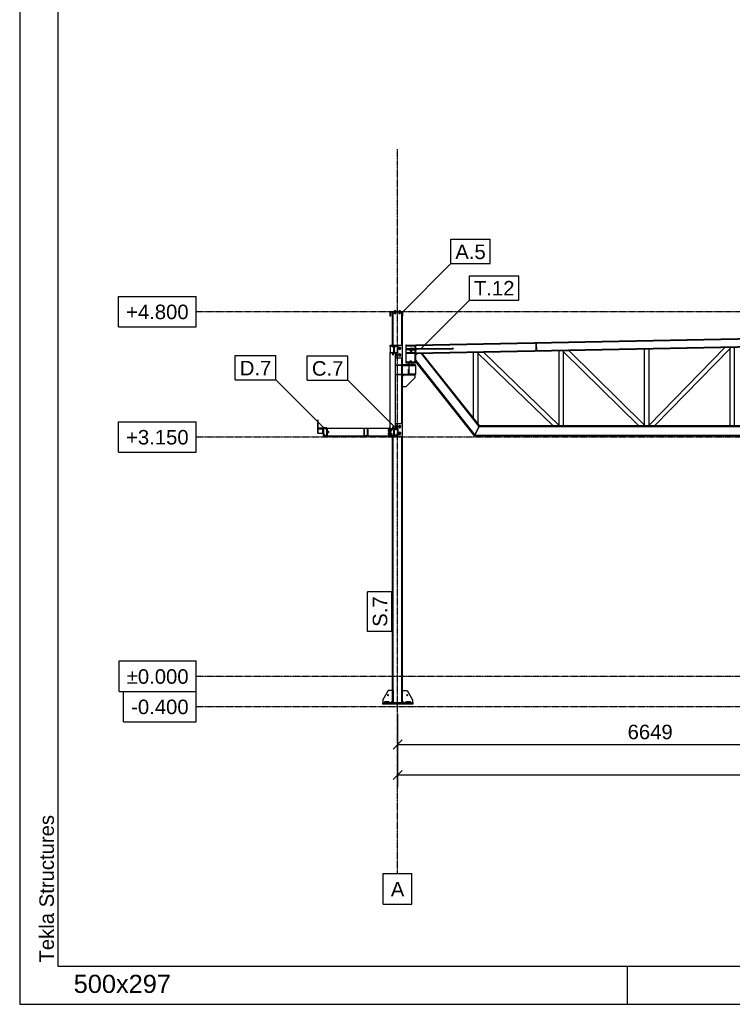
# Model space of a CAD drawing. Header units: millimetres. Extents: x 0 to 50000, y 0 to 29700.
# Tile 1 of 27: x 0 to 9380, y 0 to 12963. Entities that reach past the tile are written whole.
import ezdxf

# ---------------------------------------------------------------- set-up
doc = ezdxf.new("R2010")
doc.units = ezdxf.units.MM
doc.linetypes.add('DXK_LINE_DOT3', pattern=[5.9187, 2.979, -0.9799, 0.9799, -0.9799])
for name, color, linetype in [('TS_FORMATKA', 7, 'Continuous'), ('TS_INNE_OBIEKTY', 7, 'Continuous'), ('TS_LINIE_WIDOCZNE', 7, 'Continuous'), ('TS_OPISY', 7, 'Continuous'), ('TS_OPISY_LINIE', 7, 'Continuous'), ('TS_OPISY_RAMKA', 7, 'Continuous'), ('TS_WYMIARY', 7, 'Continuous'), ('TS_WYMIARY_TEKST', 7, 'Continuous'), ('TS_WYPELNIENIE', 7, 'Continuous')]:
    doc.layers.add(name, color=color, linetype=linetype)
doc.styles.add('Arial', font='ARIAL.TTF', dxfattribs={"height": 0.2})

# ---------------------------------------------------------------- blocks, each defined once
blk = doc.blocks.new('Unknown-305655447-1289')
at = {"layer": 'TS_FORMATKA', "color": 7, "linetype": 'Continuous'}
for p, q in [((0, 29700), (0, 0)), ((500, 29200), (500, 500)), ((500, 500), (49500, 500)), ((8000, 0), (8000, 500)), ((0, 0), (50000, 0))]:
    blk.add_line(p, q, dxfattribs=at)
at = {"layer": 'TS_FORMATKA', "color": 174, "linetype": 'Continuous', "style": 'Arial'}
blk.add_text('Tekla Structures', height=191.02, rotation=90, dxfattribs=at).set_placement((450, 550))
blk = doc.blocks.new('Unknown-305655447-7120')
at = {"layer": 'TS_FORMATKA', "color": 1, "style": 'Arial'}
blk.add_text('500x297', height=238.8, dxfattribs=at).set_placement((711, 150))
blk = doc.blocks.new('Bolt-305655447-6179 - 1303')
at = {"layer": 'TS_INNE_OBIEKTY', "color": 1, "linetype": 'Continuous'}
for centre, start, end in [((4916, 7503), 254.8873, 15.1127), ((4916, 7503), 254.8873, 15.1127), ((4940, 7503), 164.8873, 285.1127), ((4940, 7503), 164.8873, 285.1127)]:
    blk.add_arc(centre, 5, start, end, dxfattribs=at)
blk = doc.blocks.new('Bolt-305655447-6122 - 1303')
at = {"layer": 'TS_INNE_OBIEKTY', "color": 1, "linetype": 'Continuous'}
for start, end in [(18, 198), (198, 18)]:
    blk.add_arc((4063, 7535), 7, start, end, dxfattribs=at)
blk = doc.blocks.new('Part-305655447-1628 - 1303')
at = {"layer": 'TS_LINIE_WIDOCZNE', "color": 1, "linetype": 'Continuous'}
for p, q in [((4948, 8420), (5031, 8420)), ((5031, 8410), (4948, 8410)), ((5031, 8420), (5031, 8410))]:
    blk.add_line(p, q, dxfattribs=at)
blk = doc.blocks.new('Bolt-305655447-6206 - 1303')
at = {"layer": 'TS_INNE_OBIEKTY', "color": 1, "linetype": 'Continuous'}
for p, q in [((5142, 8614), (5142, 8616)), ((5143, 8614), (5147, 8614)), ((5144, 8604), (5143, 8614)), ((5144, 8628), (5144, 8632)), ((5147, 8632), (5144, 8632)), ((5144, 8632), (5150, 8632)), ((5147, 8604), (5144, 8604)), ((5147, 8628), (5147, 8632)), ((5158, 8632), (5147, 8632)), ((5147, 8614), (5152, 8614)), ((5147, 8604), (5147, 8614)), ((5147, 8604), (5158, 8604)), ((5149, 8590), (5148, 8604)), ((5149, 8590), (5151, 8590)), ((5150, 8632), (5161, 8632)), ((5151, 8590), (5154, 8590)), ((5152, 8614), (5158, 8614)), ((5154, 8590), (5157, 8590)), ((5157, 8590), (5159, 8590)), ((5158, 8628), (5158, 8632)), ((5164, 8632), (5158, 8632)), ((5158, 8614), (5164, 8614)), ((5158, 8604), (5158, 8614)), ((5158, 8604), (5165, 8604)), ((5159, 8590), (5160, 8590)), ((5160, 8590), (5160, 8604)), ((5161, 8632), (5164, 8632)), ((5164, 8628), (5164, 8632)), ((5164, 8614), (5166, 8614)), ((5165, 8604), (5165, 8614)), ((5166, 8614), (5166, 8616))]:
    blk.add_line(p, q, dxfattribs=at)
blk = doc.blocks.new('Bolt-305655447-6126 - 1303')
at = {"layer": 'TS_INNE_OBIEKTY', "color": 1, "linetype": 'Continuous'}
for start, end in [(108, 288), (288, 108)]:
    blk.add_arc((4913, 8556), 7, start, end, dxfattribs=at)
blk = doc.blocks.new('Part-305655447-6171 - 1303')
at = {"layer": 'TS_LINIE_WIDOCZNE', "color": 1, "linetype": 'Continuous'}
for p, q in [((4878, 8677), (5033, 8677)), ((4878, 8667), (4878, 8677)), ((4878, 8658), (4878, 8659)), ((4878, 8579), (4878, 8580)), ((5033, 8677), (5033, 8505)), ((5033, 8505), (4948, 8505))]:
    blk.add_line(p, q, dxfattribs=at)
blk = doc.blocks.new('Part-305655447-1343 - 1303')
at = {"layer": 'TS_LINIE_WIDOCZNE', "color": 1, "linetype": 'Continuous'}
for p, q in [((4908, 9110), (4916, 9110)), ((4908, 8677), (4908, 9110)), ((4916, 8677), (4916, 9110)), ((5032, 9110), (5034, 9110)), ((5032, 8677), (5032, 9110)), ((5038, 9110), (5041, 9110)), ((5041, 8677), (5041, 9110)), ((5032, 7647), (5032, 8505)), ((5041, 7647), (5041, 8505)), ((4908, 4130), (4908, 7475)), ((4916, 4130), (4916, 7475)), ((5032, 4130), (5032, 7475)), ((5041, 4130), (5041, 7475))]:
    blk.add_line(p, q, dxfattribs=at)
blk = doc.blocks.new('Part-305655447-1345 - 1303')
at = {"layer": 'TS_LINIE_WIDOCZNE', "color": 1, "linetype": 'Continuous'}
for p, q in [((5174, 3970), (4774, 3970)), ((4774, 3970), (4774, 3950)), ((5174, 3950), (4774, 3950)), ((5174, 3970), (5174, 3950))]:
    blk.add_line(p, q, dxfattribs=at)
blk = doc.blocks.new('Part-305655447-1346 - 1303')
at = {"layer": 'TS_LINIE_WIDOCZNE', "color": 1, "linetype": 'Continuous'}
for p, q in [((4848, 4130), (4778, 4010)), ((4908, 4130), (4848, 4130)), ((4778, 4010), (4778, 3970)), ((4888, 3970), (4908, 3990))]:
    blk.add_line(p, q, dxfattribs=at)
blk = doc.blocks.new('Part-305655447-1348 - 1303')
at = {"layer": 'TS_LINIE_WIDOCZNE', "color": 1, "linetype": 'Continuous'}
for p, q in [((5041, 4130), (5101, 4130)), ((5101, 4130), (5171, 4010)), ((5061, 3970), (5041, 3990)), ((5171, 4010), (5171, 3970))]:
    blk.add_line(p, q, dxfattribs=at)
blk = doc.blocks.new('Bolt-305655447-1351 - 1303')
at = {"layer": 'TS_INNE_OBIEKTY', "color": 1, "linetype": 'Continuous'}
for start, end in [(108, 288), (108, 288), (288, 108), (288, 108)]:
    blk.add_arc((4848, 4070), 7, start, end, dxfattribs=at)
blk = doc.blocks.new('Bolt-305655447-1354 - 1303')
at = {"layer": 'TS_INNE_OBIEKTY', "color": 1, "linetype": 'Continuous'}
for start, end in [(90, 270), (90, 270), (270, 90), (270, 90)]:
    blk.add_arc((5101, 4070), 7, start, end, dxfattribs=at)
blk = doc.blocks.new('Part-305655447-1357 - 1303')
at = {"layer": 'TS_WYPELNIENIE', "linetype": 'Continuous'}
h = blk.add_hatch(dxfattribs=at)
h.set_pattern_fill('', color=256, scale=70, style=0, pattern_type=0)
h.set_pattern_definition([(45, (4877.6, 9119.56), (-157.15, 157.15), [])])
h.paths.add_polyline_path([(5038, 9120), (4878, 9120), (4878, 9060), (4882, 9060), (4882, 9116), (5034, 9116), (5034, 9060), (5038, 9060)])
at = {"layer": 'TS_INNE_OBIEKTY', "color": 1, "linetype": 'Continuous'}
for p, q in [((4878, 9060), (4878, 9120)), ((4878, 9120), (5038, 9120)), ((4882, 9116), (4882, 9060)), ((4882, 9116), (5034, 9116)), ((5034, 9060), (5034, 9116)), ((5038, 9120), (5038, 9060)), ((4882, 9060), (4878, 9060)), ((5038, 9060), (5034, 9060))]:
    blk.add_line(p, q, dxfattribs=at)
blk = doc.blocks.new('Part-305655447-1364 - 1303')
at = {"layer": 'TS_WYPELNIENIE', "linetype": 'Continuous'}
h = blk.add_hatch(dxfattribs=at)
h.set_pattern_fill('', color=256, scale=70, style=0, pattern_type=0)
h.set_pattern_definition([(45, (3997.66, 7584.56), (-157.15, 157.15), [])])
h.paths.add_polyline_path([(4048, 7585), (3998, 7585), (3998, 7485), (4048, 7485)])
h.paths.add_polyline_path([(4001, 7488), (4001, 7582), (4045, 7582), (4045, 7488)])
at = {"layer": 'TS_INNE_OBIEKTY', "color": 1, "linetype": 'Continuous'}
for p, q in [((3998, 7485), (3998, 7585)), ((3998, 7585), (4048, 7585)), ((4045, 7582), (4001, 7582)), ((4001, 7582), (4001, 7488)), ((4045, 7488), (4045, 7582)), ((4048, 7585), (4048, 7485)), ((4048, 7485), (3998, 7485)), ((4001, 7488), (4045, 7488))]:
    blk.add_line(p, q, dxfattribs=at)
blk = doc.blocks.new('Part-305655447-6166 - 1303')
at = {"layer": 'TS_LINIE_WIDOCZNE', "color": 1, "linetype": 'Continuous'}
for p, q in [((4945, 8658), (4930, 8643)), ((4930, 8595), (4945, 8580)), ((4978, 8658), (4945, 8658)), ((4945, 8580), (4978, 8580)), ((4978, 8580), (4978, 8658))]:
    blk.add_line(p, q, dxfattribs=at)
blk = doc.blocks.new('Part-305655447-1386 - 1303')
at = {"layer": 'TS_LINIE_WIDOCZNE', "color": 1, "linetype": 'Continuous'}
for p, q in [((5988, 7485), (6052, 7618)), ((6048, 7609), (11401, 7609)), ((6052, 7618), (11401, 7618)), ((11401, 7485), (5988, 7485)), ((5992, 7493), (11401, 7493))]:
    blk.add_line(p, q, dxfattribs=at)
blk = doc.blocks.new('Part-305655447-1388 - 1303')
at = {"layer": 'TS_LINIE_WIDOCZNE', "color": 1, "linetype": 'Continuous'}
for p, q in [((5214, 8681), (11401, 8805)), ((5214, 8673), (11401, 8797)), ((5214, 8567), (11279, 8688)), ((5214, 8575), (10836, 8687)), ((11401, 8699), (11401, 8699)), ((5214, 8679), (5214, 8681))]:
    blk.add_line(p, q, dxfattribs=at)
blk = doc.blocks.new('Part-305655447-1389 - 1303')
at = {"layer": 'TS_LINIE_WIDOCZNE', "color": 1, "linetype": 'Continuous'}
for p, q in [((5214, 8554), (5230, 8567)), ((5287, 8568), (5297, 8569)), ((6048, 7609), (5287, 8568)), ((5297, 8569), (5291, 8563)), ((6052, 7618), (5297, 8569)), ((5297, 8555), (5303, 8561)), ((5214, 8460), (5214, 8474)), ((5214, 8474), (5992, 7493)), ((5988, 7485), (5214, 8460)), ((6052, 7618), (5988, 7485))]:
    blk.add_line(p, q, dxfattribs=at)
blk = doc.blocks.new('Part-305655447-1393 - 1303')
at = {"layer": 'TS_LINIE_WIDOCZNE', "color": 1, "linetype": 'Continuous'}
for p, q in [((6799, 8608), (6797, 8704)), ((6797, 8704), (6803, 8704)), ((6805, 8608), (6803, 8704)), ((6799, 8608), (6805, 8608))]:
    blk.add_line(p, q, dxfattribs=at)
blk = doc.blocks.new('Part-305655447-1633 - 1303')
at = {"layer": 'TS_LINIE_WIDOCZNE', "color": 1, "linetype": 'Continuous'}
for p, q in [((5167, 8440), (5127, 8440)), ((5127, 8420), (5127, 8440)), ((5167, 8420), (5167, 8440)), ((5167, 8420), (5127, 8420))]:
    blk.add_line(p, q, dxfattribs=at)
blk = doc.blocks.new('Part-305655447-1637 - 1303')
at = {"layer": 'TS_LINIE_WIDOCZNE', "color": 1, "linetype": 'Continuous'}
for p, q in [((5120, 8296), (5120, 8361)), ((5120, 8361), (5128, 8361)), ((5120, 8311), (5128, 8311)), ((5120, 8296), (5128, 8296))]:
    blk.add_line(p, q, dxfattribs=at)
blk = doc.blocks.new('Part-305655447-6192 - 1303')
at = {"layer": 'TS_LINIE_WIDOCZNE', "color": 1, "linetype": 'Continuous'}
for p, q in [((5128, 8295), (5128, 8411)), ((5128, 8411), (5208, 8411)), ((5208, 8411), (5208, 8295)), ((5208, 8295), (5128, 8295))]:
    blk.add_line(p, q, dxfattribs=at)
blk = doc.blocks.new('Part-305655447-1458 - 1303')
at = {"layer": 'TS_LINIE_WIDOCZNE', "color": 1, "linetype": 'Continuous'}
for p, q in [((9350, 7618), (9350, 8650)), ((9410, 7618), (9410, 8651))]:
    blk.add_line(p, q, dxfattribs=at)
blk = doc.blocks.new('Part-305655447-1461 - 1303')
at = {"layer": 'TS_LINIE_WIDOCZNE', "color": 1, "linetype": 'Continuous'}
for p, q in [((8225, 7618), (8225, 8627)), ((8285, 7618), (8285, 8628))]:
    blk.add_line(p, q, dxfattribs=at)
blk = doc.blocks.new('Part-305655447-1464 - 1303')
at = {"layer": 'TS_LINIE_WIDOCZNE', "color": 1, "linetype": 'Continuous'}
for p, q in [((7100, 7618), (7100, 8605)), ((7160, 7618), (7160, 8606))]:
    blk.add_line(p, q, dxfattribs=at)
blk = doc.blocks.new('Part-305655447-1467 - 1303')
at = {"layer": 'TS_LINIE_WIDOCZNE', "color": 1, "linetype": 'Continuous'}
for p, q in [((5975, 7715), (5975, 8582)), ((6035, 7639), (6035, 8583))]:
    blk.add_line(p, q, dxfattribs=at)
blk = doc.blocks.new('Bolt-305655447-6180 - 1303')
at = {"layer": 'TS_INNE_OBIEKTY', "color": 1, "linetype": 'Continuous'}
for p, q in [((4948, 7616), (4960, 7616)), ((4960, 7592), (4948, 7592)), ((4960, 7616), (4966, 7604)), ((4966, 7604), (4960, 7592)), ((4989, 7604), (4996, 7616)), ((4996, 7592), (4989, 7604)), ((4989, 7516), (4996, 7528)), ((4996, 7616), (5010, 7616)), ((5010, 7592), (4996, 7592)), ((4996, 7528), (5010, 7528)), ((5010, 7616), (5016, 7604)), ((5016, 7604), (5010, 7592)), ((5010, 7528), (5016, 7516)), ((4996, 7504), (4989, 7516)), ((5010, 7504), (4996, 7504)), ((5016, 7516), (5010, 7504))]:
    blk.add_line(p, q, dxfattribs=at)
for centre, start, end in [((4953, 7604), 249.8874, 110.1126), ((5003, 7604), 360, 180), ((5003, 7604), 180, 360), ((5003, 7516), 360, 180), ((5003, 7516), 180, 360)]:
    blk.add_arc(centre, 15, start, end, dxfattribs=at)
blk = doc.blocks.new('Part-305655447-1472 - 1303')
at = {"layer": 'TS_LINIE_WIDOCZNE', "color": 1, "linetype": 'Continuous'}
for p, q in [((8285, 7625), (9281, 8648)), ((9350, 8633), (8362, 7618)), ((9350, 8650), (9350, 8633)), ((8285, 7618), (8285, 7625))]:
    blk.add_line(p, q, dxfattribs=at)
blk = doc.blocks.new('Bolt-305655447-1607 - 1303')
at = {"layer": 'TS_INNE_OBIEKTY', "color": 1, "linetype": 'Continuous'}
for p, q in [((4955, 9122), (4931, 9122)), ((4931, 9120), (4931, 9122)), ((4931, 9107), (4931, 9110)), ((4955, 9107), (4931, 9107)), ((4933, 9097), (4933, 9107)), ((4952, 9097), (4933, 9097)), ((4934, 9122), (4934, 9130)), ((4952, 9130), (4934, 9130)), ((4937, 9092), (4937, 9097)), ((4949, 9092), (4937, 9092)), ((4943, 9122), (4943, 9130)), ((4943, 9097), (4943, 9107)), ((4949, 9092), (4949, 9097)), ((4952, 9122), (4952, 9130)), ((4952, 9097), (4952, 9107)), ((4955, 9120), (4955, 9122)), ((4955, 9107), (4955, 9110)), ((5015, 9122), (4991, 9122)), ((4991, 9120), (4991, 9122)), ((4991, 9107), (4991, 9110)), ((5015, 9107), (4991, 9107)), ((4993, 9097), (4993, 9107)), ((5012, 9097), (4993, 9097)), ((4994, 9122), (4994, 9130)), ((5012, 9130), (4994, 9130)), ((4997, 9092), (4997, 9097)), ((5009, 9092), (4997, 9092)), ((5003, 9122), (5003, 9130)), ((5003, 9097), (5003, 9107)), ((5009, 9092), (5009, 9097)), ((5012, 9122), (5012, 9130)), ((5012, 9097), (5012, 9107)), ((5015, 9120), (5015, 9122)), ((5015, 9107), (5015, 9110))]:
    blk.add_line(p, q, dxfattribs=at)
blk = doc.blocks.new('Part-305655447-1475 - 1303')
at = {"layer": 'TS_LINIE_WIDOCZNE', "color": 1, "linetype": 'Continuous'}
for p, q in [((7160, 8590), (7160, 8606)), ((7160, 8590), (8145, 7618)), ((7228, 8607), (8225, 7623)), ((8225, 7618), (8225, 7623))]:
    blk.add_line(p, q, dxfattribs=at)
blk = doc.blocks.new('Part-305655447-1478 - 1303')
at = {"layer": 'TS_LINIE_WIDOCZNE', "color": 1, "linetype": 'Continuous'}
for p, q in [((6035, 8569), (6035, 8583)), ((6035, 8569), (7018, 7618)), ((6105, 8585), (7100, 7622)), ((7100, 7618), (7100, 7622))]:
    blk.add_line(p, q, dxfattribs=at)
blk = doc.blocks.new('Part-305655447-1623 - 1303')
at = {"layer": 'TS_LINIE_WIDOCZNE', "color": 1, "linetype": 'Continuous'}
for p, q in [((5204, 8577), (5090, 8577)), ((5090, 8577), (5090, 8567)), ((5204, 8567), (5090, 8567)), ((5204, 8577), (5204, 8567))]:
    blk.add_line(p, q, dxfattribs=at)
blk = doc.blocks.new('Part-305655447-1611 - 1303')
at = {"layer": 'TS_LINIE_WIDOCZNE', "color": 1, "linetype": 'Continuous'}
for p, q in [((5090, 8679), (5081, 8679)), ((5081, 8679), (5081, 8452)), ((5089, 8628), (5089, 8679)), ((5089, 8452), (5089, 8620)), ((5204, 8679), (5205, 8679)), ((5205, 8679), (5214, 8679)), ((5205, 8635), (5205, 8679)), ((5205, 8623), (5205, 8623)), ((5205, 8452), (5205, 8617)), ((5214, 8635), (5214, 8679)), ((5214, 8623), (5214, 8623)), ((5214, 8452), (5214, 8617)), ((5081, 8452), (5089, 8452)), ((5205, 8452), (5214, 8452))]:
    blk.add_line(p, q, dxfattribs=at)
blk = doc.blocks.new('Part-305655447-1619 - 1303')
at = {"layer": 'TS_LINIE_WIDOCZNE', "color": 1, "linetype": 'Continuous'}
for p, q in [((5090, 8669), (5090, 8679)), ((5090, 8679), (5204, 8679)), ((5090, 8669), (5204, 8669)), ((5204, 8669), (5204, 8679))]:
    blk.add_line(p, q, dxfattribs=at)
blk = doc.blocks.new('Part-305655447-1653 - 1303')
at = {"layer": 'TS_LINIE_WIDOCZNE', "color": 1, "linetype": 'Continuous'}
for p, q in [((3926, 7588), (3990, 7588)), ((3926, 7576), (3990, 7576)), ((3990, 7588), (3990, 7584))]:
    blk.add_line(p, q, dxfattribs=at)
blk = doc.blocks.new('Part-305655447-1613 - 1303')
at = {"layer": 'TS_LINIE_WIDOCZNE', "color": 1, "linetype": 'Continuous'}
for p, q in [((5041, 8267), (5061, 8287)), ((5201, 8247), (5081, 8127)), ((5201, 8287), (5201, 8247)), ((5081, 8127), (5041, 8127))]:
    blk.add_line(p, q, dxfattribs=at)
blk = doc.blocks.new('Part-305655447-1606 - 1303')
at = {"layer": 'TS_LINIE_WIDOCZNE', "color": 1, "linetype": 'Continuous'}
for p, q in [((4900, 9110), (4900, 9116)), ((5033, 9110), (4900, 9110)), ((5033, 9110), (5033, 9116))]:
    blk.add_line(p, q, dxfattribs=at)
blk = doc.blocks.new('Bolt-305655447-1608 - 1303')
at = {"layer": 'TS_INNE_OBIEKTY', "color": 1, "linetype": 'Continuous'}
for p, q in [((4955, 9122), (4931, 9122)), ((4931, 9120), (4931, 9122)), ((4934, 9122), (4934, 9130)), ((4952, 9130), (4934, 9130)), ((4943, 9122), (4943, 9130)), ((4952, 9122), (4952, 9130)), ((4955, 9120), (4955, 9122)), ((5015, 9122), (4991, 9122)), ((4991, 9120), (4991, 9122)), ((4994, 9122), (4994, 9130)), ((5012, 9130), (4994, 9130)), ((5003, 9122), (5003, 9130)), ((5012, 9122), (5012, 9130)), ((5015, 9120), (5015, 9122))]:
    blk.add_line(p, q, dxfattribs=at)
blk = doc.blocks.new('Part-305655447-1612 - 1303')
at = {"layer": 'TS_LINIE_WIDOCZNE', "color": 1, "linetype": 'Continuous'}
for p, q in [((5208, 8420), (5041, 8420)), ((5041, 8420), (5041, 8411)), ((5041, 8411), (5208, 8411)), ((5208, 8411), (5208, 8420)), ((5041, 8295), (5208, 8295)), ((5041, 8287), (5041, 8295)), ((5041, 8287), (5208, 8287)), ((5208, 8287), (5208, 8295))]:
    blk.add_line(p, q, dxfattribs=at)
blk = doc.blocks.new('Part-305655447-1614 - 1303')
at = {"layer": 'TS_LINIE_WIDOCZNE', "color": 1, "linetype": 'Continuous'}
for p, q in [((5174, 8628), (5089, 8628)), ((5089, 8628), (5089, 8620)), ((5089, 8620), (5154, 8620)), ((5159, 8622), (5159, 8628)), ((5179, 8622), (5179, 8623))]:
    blk.add_line(p, q, dxfattribs=at)
blk = doc.blocks.new('Part-305655447-1627 - 1303')
at = {"layer": 'TS_LINIE_WIDOCZNE', "color": 1, "linetype": 'Continuous'}
for p, q in [((4948, 8297), (5031, 8297)), ((5031, 8297), (5031, 8287)), ((5031, 8287), (4948, 8287))]:
    blk.add_line(p, q, dxfattribs=at)
blk = doc.blocks.new('Part-305655447-1630 - 1303')
at = {"layer": 'TS_LINIE_WIDOCZNE', "color": 1, "linetype": 'Continuous'}
for p, q in [((5208, 8452), (5087, 8452)), ((5087, 8440), (5087, 8452)), ((5208, 8440), (5087, 8440)), ((5208, 8440), (5208, 8452))]:
    blk.add_line(p, q, dxfattribs=at)
blk = doc.blocks.new('Bolt-305655447-1634 - 1303')
at = {"layer": 'TS_INNE_OBIEKTY', "color": 1, "linetype": 'Continuous'}
for p, q in [((5162, 8455), (5132, 8455)), ((5132, 8452), (5132, 8455)), ((5135, 8455), (5135, 8465)), ((5159, 8465), (5135, 8465)), ((5147, 8455), (5147, 8465)), ((5159, 8455), (5159, 8465)), ((5162, 8452), (5162, 8455))]:
    blk.add_line(p, q, dxfattribs=at)
blk = doc.blocks.new('Part-305655447-1652 - 1303')
at = {"layer": 'TS_WYPELNIENIE', "linetype": 'Continuous'}
h = blk.add_hatch(dxfattribs=at)
h.set_pattern_fill('', color=256, scale=70, style=0, pattern_type=0)
h.set_pattern_definition([(45, (3993.16, 7587.56), (-157.15, 157.15), [])])
h.paths.add_polyline_path([(4043, 7588), (3993, 7588), (3991, 7587), (3990, 7584), (3990, 7521), (3990, 7521), (3989, 7521), (3926, 7521), (3926, 7521), (3926, 7521), (3926, 7696), (3923, 7696), (3923, 7521), (3924, 7519), (3926, 7518), (3989, 7518), (3992, 7519), (3993, 7521), (3993, 7584), (3993, 7584), (3993, 7585), (4043, 7585)])
at = {"layer": 'TS_INNE_OBIEKTY', "color": 1, "linetype": 'Continuous'}
for p, q in [((3926, 7696), (3923, 7696)), ((3923, 7696), (3923, 7521)), ((3926, 7521), (3926, 7696)), ((3924, 7519), (3923, 7521)), ((3926, 7518), (3924, 7519)), ((3926, 7521), (3926, 7521)), ((3926, 7521), (3926, 7521)), ((3926, 7521), (3989, 7521)), ((3989, 7521), (3990, 7521)), ((3992, 7519), (3989, 7518)), ((3990, 7584), (3991, 7587)), ((3990, 7521), (3990, 7584)), ((3990, 7521), (3990, 7521)), ((3991, 7587), (3993, 7588)), ((3993, 7521), (3992, 7519)), ((4043, 7588), (3993, 7588)), ((3993, 7585), (3993, 7584)), ((3993, 7585), (4043, 7585)), ((3993, 7584), (3993, 7584)), ((3993, 7521), (3993, 7584)), ((4043, 7585), (4043, 7588)), ((3926, 7518), (3989, 7518))]:
    blk.add_line(p, q, dxfattribs=at)
blk = doc.blocks.new('Bolt-305655447-1654 - 1303')
at = {"layer": 'TS_INNE_OBIEKTY', "color": 1, "linetype": 'Continuous'}
for centre, start, end in [((4038, 7574), 0, 180), ((4038, 7574), 0, 180), ((4038, 7574), 180, 0), ((4038, 7574), 180, 0), ((4008, 7496), 0, 180), ((4008, 7496), 0, 180), ((4008, 7496), 180, 0), ((4008, 7496), 180, 0)]:
    blk.add_arc(centre, 7, start, end, dxfattribs=at)
blk = doc.blocks.new('Bolt-305655447-6174 - 1303')
at = {"layer": 'TS_INNE_OBIEKTY', "color": 1, "linetype": 'Continuous'}
for p, q in [((4948, 8559), (4960, 8559)), ((4960, 8559), (4966, 8547)), ((4989, 8635), (4996, 8647)), ((4996, 8623), (4989, 8635)), ((4989, 8547), (4996, 8559)), ((4996, 8647), (5010, 8647)), ((5010, 8623), (4996, 8623)), ((4996, 8559), (5010, 8559)), ((5010, 8647), (5016, 8635)), ((5016, 8635), (5010, 8623)), ((5010, 8559), (5016, 8547)), ((4960, 8535), (4948, 8535)), ((4966, 8547), (4960, 8535)), ((4996, 8535), (4989, 8547)), ((5010, 8535), (4996, 8535)), ((5016, 8547), (5010, 8535))]:
    blk.add_line(p, q, dxfattribs=at)
for centre, start, end in [((4953, 8547), 249.8824, 110.1176), ((5003, 8635), 0, 180), ((5003, 8635), 180, 0), ((5003, 8547), 0, 180), ((5003, 8547), 180, 0)]:
    blk.add_arc(centre, 15, start, end, dxfattribs=at)
blk = doc.blocks.new('Part-305655447-6000 - 1303')
at = {"layer": 'TS_LINIE_WIDOCZNE', "color": 1, "linetype": 'Continuous'}
for p, q in [((4458, 7479), (4458, 7485)), ((4458, 7479), (4458, 7485)), ((4563, 7479), (4458, 7479)), ((4563, 7485), (4563, 7479))]:
    blk.add_line(p, q, dxfattribs=at)
blk = doc.blocks.new('Bolt-305655447-6178 - 1303')
at = {"layer": 'TS_INNE_OBIEKTY', "color": 1, "linetype": 'Continuous'}
for centre, start, end in [((4916, 7563), 344.8873, 105.1127), ((4916, 7563), 344.8873, 105.1127), ((4940, 7563), 74.8873, 195.1127), ((4940, 7563), 74.8873, 195.1127)]:
    blk.add_arc(centre, 5, start, end, dxfattribs=at)
blk = doc.blocks.new('Part-305655447-6177 - 1303')
at = {"layer": 'TS_LINIE_WIDOCZNE', "color": 1, "linetype": 'Continuous'}
for p, q in [((4948, 7647), (5033, 7647)), ((5033, 7647), (5033, 7475)), ((4878, 7475), (4878, 7485)), ((5033, 7475), (4878, 7475))]:
    blk.add_line(p, q, dxfattribs=at)
blk = doc.blocks.new('Bolt-305655447-6173 - 1303')
at = {"layer": 'TS_INNE_OBIEKTY', "color": 1, "linetype": 'Continuous'}
for centre, start, end in [((4916, 8589), 254.8873, 15.1127), ((4916, 8589), 254.8873, 15.1127), ((4940, 8589), 164.8873, 285.1127), ((4940, 8589), 164.8873, 285.1127)]:
    blk.add_arc(centre, 5, start, end, dxfattribs=at)
blk = doc.blocks.new('Part-305655447-6113 - 1303')
at = {"layer": 'TS_LINIE_WIDOCZNE', "color": 1, "linetype": 'Continuous'}
for p, q in [((4878, 7581), (4868, 7581)), ((4868, 7581), (4868, 7485)), ((4878, 7493), (4878, 7573)), ((4868, 7485), (4878, 7485))]:
    blk.add_line(p, q, dxfattribs=at)
blk = doc.blocks.new('Part-305655447-6114 - 1303')
at = {"layer": 'TS_LINIE_WIDOCZNE', "color": 1, "linetype": 'Continuous'}
for p, q in [((4910, 7572), (4878, 7572)), ((4878, 7572), (4878, 7494)), ((4925, 7557), (4910, 7572)), ((4878, 7494), (4910, 7494)), ((4910, 7494), (4925, 7509))]:
    blk.add_line(p, q, dxfattribs=at)
blk = doc.blocks.new('Bolt-305655447-6119 - 1303')
at = {"layer": 'TS_INNE_OBIEKTY', "color": 1, "linetype": 'Continuous'}
for p, q in [((4848, 7564), (4855, 7564)), ((4848, 7564), (4848, 7546)), ((4848, 7555), (4855, 7555)), ((4848, 7546), (4855, 7546)), ((4848, 7524), (4855, 7524)), ((4848, 7524), (4848, 7506)), ((4855, 7567), (4855, 7543)), ((4855, 7567), (4858, 7567)), ((4855, 7543), (4858, 7543)), ((4855, 7527), (4855, 7503)), ((4855, 7527), (4858, 7527)), ((4878, 7567), (4880, 7567)), ((4878, 7543), (4880, 7543)), ((4878, 7527), (4880, 7527)), ((4880, 7567), (4880, 7543)), ((4880, 7564), (4890, 7564)), ((4880, 7555), (4890, 7555)), ((4890, 7545), (4880, 7545)), ((4880, 7527), (4880, 7503)), ((4880, 7524), (4890, 7524)), ((4890, 7564), (4890, 7545)), ((4890, 7561), (4895, 7561)), ((4890, 7549), (4895, 7549)), ((4890, 7524), (4890, 7505)), ((4890, 7521), (4895, 7521)), ((4895, 7561), (4895, 7549)), ((4895, 7521), (4895, 7509)), ((4848, 7515), (4855, 7515)), ((4848, 7506), (4855, 7506)), ((4855, 7503), (4858, 7503)), ((4878, 7503), (4880, 7503)), ((4880, 7515), (4890, 7515)), ((4890, 7505), (4880, 7505)), ((4890, 7509), (4895, 7509))]:
    blk.add_line(p, q, dxfattribs=at)
blk = doc.blocks.new('Part-305655447-1883 - 1303')
at = {"layer": 'TS_LINIE_WIDOCZNE', "color": 1, "linetype": 'Continuous'}
for p, q in [((5128, 8616), (5128, 8620)), ((5128, 8616), (5130, 8616)), ((5130, 8616), (5130, 8620)), ((5130, 8616), (5197, 8616)), ((5197, 8622), (5154, 8622)), ((5215, 8623), (5197, 8622)), ((5197, 8616), (5197, 8622)), ((5197, 8616), (5222, 8617)), ((5222, 8617), (5221, 8623))]:
    blk.add_line(p, q, dxfattribs=at)
blk = doc.blocks.new('Bolt-305655447-6124 - 1303')
at = {"layer": 'TS_INNE_OBIEKTY', "color": 1, "linetype": 'Continuous'}
for start, end in [(108, 288), (288, 108)]:
    blk.add_arc((4913, 7596), 7, start, end, dxfattribs=at)
blk = doc.blocks.new('Part-305655447-6099 - 1303')
at = {"layer": 'TS_LINIE_WIDOCZNE', "color": 1, "linetype": 'Continuous'}
for p, q in [((4920, 4130), (4908, 4130)), ((4908, 3970), (4908, 4130)), ((4920, 3970), (4920, 4130)), ((4908, 4010), (4920, 4010)), ((4920, 3970), (4908, 3970))]:
    blk.add_line(p, q, dxfattribs=at)
blk = doc.blocks.new('Part-305655447-6100 - 1303')
at = {"layer": 'TS_LINIE_WIDOCZNE', "color": 1, "linetype": 'Continuous'}
for p, q in [((4864, 3982), (4804, 3982)), ((4804, 3982), (4804, 3970)), ((4864, 3970), (4864, 3982))]:
    blk.add_line(p, q, dxfattribs=at)
blk = doc.blocks.new('Part-305655447-6109 - 1303')
at = {"layer": 'TS_LINIE_WIDOCZNE', "color": 1, "linetype": 'Continuous'}
for p, q in [((4048, 7585), (4533, 7585)), ((4583, 7585), (4858, 7585)), ((4048, 7485), (4533, 7485)), ((4583, 7485), (4858, 7485))]:
    blk.add_line(p, q, dxfattribs=at)
blk = doc.blocks.new('Part-305655447-6175 - 1303')
at = {"layer": 'TS_LINIE_WIDOCZNE', "color": 1, "linetype": 'Continuous'}
for p, q in [((5041, 7647), (5033, 7647)), ((5041, 7475), (5041, 7647)), ((5033, 7475), (5041, 7475))]:
    blk.add_line(p, q, dxfattribs=at)
blk = doc.blocks.new('Part-305655447-6110 - 1303')
at = {"layer": 'TS_LINIE_WIDOCZNE', "color": 1, "linetype": 'Continuous'}
for p, q in [((4878, 7581), (4878, 8571)), ((4948, 7581), (4948, 8571))]:
    blk.add_line(p, q, dxfattribs=at)
blk = doc.blocks.new('Part-305655447-6128 - 1303')
at = {"layer": 'TS_WYPELNIENIE', "linetype": 'Continuous'}
h = blk.add_hatch(dxfattribs=at)
h.set_pattern_fill('', color=256, scale=70, style=0, pattern_type=0)
h.set_pattern_definition([(45, (4532.6, 7584.56), (-157.15, 157.15), [])])
h.paths.add_polyline_path([(4583, 7585), (4533, 7585), (4533, 7485), (4583, 7485)])
h.paths.add_polyline_path([(4536, 7488), (4536, 7582), (4580, 7582), (4580, 7488)])
at = {"layer": 'TS_INNE_OBIEKTY', "color": 1, "linetype": 'Continuous'}
for p, q in [((4533, 7485), (4533, 7585)), ((4533, 7585), (4583, 7585)), ((4580, 7582), (4536, 7582)), ((4536, 7582), (4536, 7488)), ((4580, 7488), (4580, 7582)), ((4583, 7585), (4583, 7485)), ((4583, 7485), (4533, 7485)), ((4536, 7488), (4580, 7488))]:
    blk.add_line(p, q, dxfattribs=at)
blk = doc.blocks.new('GridLine-305655447-1959 - 1303')
at = {"layer": 'TS_INNE_OBIEKTY', "color": 4, "linetype": 'DXK_LINE_DOT3'}
blk.add_line((4974, 1720), (4974, 11260), dxfattribs=at)
at = {"layer": 'TS_INNE_OBIEKTY', "color": 4, "linetype": 'Continuous'}
for p, q in [((4785, 1720), (5163, 1720)), ((4785, 1320), (4785, 1720)), ((5163, 1320), (5163, 1720)), ((4785, 1320), (5163, 1320))]:
    blk.add_line(p, q, dxfattribs=at)
at = {"layer": 'TS_INNE_OBIEKTY', "color": 2, "linetype": 'Continuous', "style": 'Arial'}
blk.add_text('A', height=191, dxfattribs=at).set_placement((4885, 1420))
blk = doc.blocks.new('GridLine-305655447-1965 - 1303')
at = {"layer": 'TS_INNE_OBIEKTY', "color": 4, "linetype": 'Continuous'}
for p, q in [((1367, 4120), (2323, 4120)), ((1367, 3720), (1367, 4120)), ((2323, 3720), (2323, 4120)), ((1367, 3720), (2323, 3720))]:
    blk.add_line(p, q, dxfattribs=at)
at = {"layer": 'TS_INNE_OBIEKTY', "color": 4, "linetype": 'DXK_LINE_DOT3'}
blk.add_line((2323, 3920), (31425, 3920), dxfattribs=at)
at = {"layer": 'TS_INNE_OBIEKTY', "color": 2, "linetype": 'Continuous', "style": 'Arial'}
blk.add_text('-0.400', height=191, dxfattribs=at).set_placement((1467, 3820))
blk = doc.blocks.new('GridLine-305655447-1966 - 1303')
at = {"layer": 'TS_INNE_OBIEKTY', "color": 4, "linetype": 'Continuous'}
for p, q in [((1309, 4520), (2323, 4520)), ((1309, 4120), (1309, 4520)), ((2323, 4120), (2323, 4520)), ((1309, 4120), (2323, 4120))]:
    blk.add_line(p, q, dxfattribs=at)
at = {"layer": 'TS_INNE_OBIEKTY', "color": 4, "linetype": 'DXK_LINE_DOT3'}
blk.add_line((2323, 4320), (31425, 4320), dxfattribs=at)
at = {"layer": 'TS_INNE_OBIEKTY', "color": 2, "linetype": 'Continuous', "style": 'Arial'}
blk.add_text('±0.000', height=191, dxfattribs=at).set_placement((1409, 4220))
blk = doc.blocks.new('GridLine-305655447-1967 - 1303')
at = {"layer": 'TS_INNE_OBIEKTY', "color": 4, "linetype": 'Continuous'}
for p, q in [((1300, 7670), (2323, 7670)), ((1300, 7270), (1300, 7670)), ((2323, 7270), (2323, 7670)), ((1300, 7270), (2323, 7270))]:
    blk.add_line(p, q, dxfattribs=at)
at = {"layer": 'TS_INNE_OBIEKTY', "color": 4, "linetype": 'DXK_LINE_DOT3'}
blk.add_line((2323, 7470), (31425, 7470), dxfattribs=at)
at = {"layer": 'TS_INNE_OBIEKTY', "color": 2, "linetype": 'Continuous', "style": 'Arial'}
blk.add_text('+3.150', height=191, dxfattribs=at).set_placement((1400, 7370))
blk = doc.blocks.new('GridLine-305655447-1968 - 1303')
at = {"layer": 'TS_INNE_OBIEKTY', "color": 4, "linetype": 'Continuous'}
for p, q in [((1300, 9320), (2323, 9320)), ((1300, 8920), (1300, 9320)), ((2323, 8920), (2323, 9320)), ((1300, 8920), (2323, 8920))]:
    blk.add_line(p, q, dxfattribs=at)
at = {"layer": 'TS_INNE_OBIEKTY', "color": 4, "linetype": 'DXK_LINE_DOT3'}
blk.add_line((2323, 9120), (31425, 9120), dxfattribs=at)
at = {"layer": 'TS_INNE_OBIEKTY', "color": 2, "linetype": 'Continuous', "style": 'Arial'}
blk.add_text('+4.800', height=191, dxfattribs=at).set_placement((1400, 9020))
blk = doc.blocks.new('Part-305655447-6159 - 1303')
at = {"layer": 'TS_WYPELNIENIE', "linetype": 'Continuous'}
h = blk.add_hatch(dxfattribs=at)
h.set_pattern_fill('', color=256, scale=70, style=0, pattern_type=0)
h.set_pattern_definition([(45, (5707.14, 8638.78), (-157.15, 157.15), [])])
h.paths.add_polyline_path([(5710, 8635), (5707, 8639), (5700, 8640), (5693, 8639), (5691, 8634), (5694, 8630), (5701, 8628), (5707, 8630)])
at = {"layer": 'TS_INNE_OBIEKTY', "color": 1, "linetype": 'Continuous'}
for p, q in [((5691, 8634), (5693, 8639)), ((5694, 8630), (5691, 8634)), ((5693, 8639), (5700, 8640)), ((5701, 8628), (5694, 8630)), ((5700, 8640), (5707, 8639)), ((5707, 8630), (5701, 8628)), ((5707, 8639), (5710, 8635)), ((5710, 8635), (5707, 8630))]:
    blk.add_line(p, q, dxfattribs=at)
at = {"layer": 'TS_LINIE_WIDOCZNE', "color": 1, "linetype": 'Continuous'}
for p, q in [((5175, 8633), (5174, 8628)), ((5174, 8628), (5175, 8624)), ((5178, 8635), (5175, 8633)), ((5175, 8624), (5178, 8623)), ((5178, 8635), (5700, 8640)), ((5178, 8623), (5701, 8628))]:
    blk.add_line(p, q, dxfattribs=at)
blk = doc.blocks.new('Part-305655447-6098 - 1303')
at = {"layer": 'TS_LINIE_WIDOCZNE', "color": 1, "linetype": 'Continuous'}
for p, q in [((5041, 4130), (5029, 4130)), ((5029, 3970), (5029, 4130)), ((5041, 3970), (5041, 4130)), ((5029, 4010), (5041, 4010)), ((5041, 3970), (5029, 3970))]:
    blk.add_line(p, q, dxfattribs=at)
blk = doc.blocks.new('Part-305655447-6101 - 1303')
at = {"layer": 'TS_LINIE_WIDOCZNE', "color": 1, "linetype": 'Continuous'}
for p, q in [((5144, 3982), (5084, 3982)), ((5084, 3982), (5084, 3970)), ((5144, 3970), (5144, 3982))]:
    blk.add_line(p, q, dxfattribs=at)
blk = doc.blocks.new('Part-305655447-6107 - 1303')
at = {"layer": 'TS_WYPELNIENIE', "linetype": 'Continuous'}
h = blk.add_hatch(dxfattribs=at)
h.set_pattern_fill('', color=256, scale=70, style=0, pattern_type=0)
h.set_pattern_definition([(45, (4877.6, 7580.56), (-157.15, 157.15), [])])
h.paths.add_polyline_path([(4978, 7581), (4878, 7581), (4878, 7573), (4925, 7573), (4925, 7493), (4878, 7493), (4878, 7485), (4978, 7485), (4978, 7493), (4930, 7493), (4930, 7573), (4978, 7573)])
at = {"layer": 'TS_INNE_OBIEKTY', "color": 1, "linetype": 'Continuous'}
for p, q in [((4878, 7573), (4878, 7581)), ((4878, 7581), (4978, 7581)), ((4925, 7573), (4878, 7573)), ((4925, 7493), (4925, 7573)), ((4978, 7573), (4930, 7573)), ((4930, 7573), (4930, 7493)), ((4978, 7581), (4978, 7573)), ((4878, 7485), (4878, 7493)), ((4878, 7493), (4925, 7493)), ((4978, 7485), (4878, 7485)), ((4930, 7493), (4978, 7493)), ((4978, 7493), (4978, 7485))]:
    blk.add_line(p, q, dxfattribs=at)
blk = doc.blocks.new('Part-305655447-6108 - 1303')
at = {"layer": 'TS_WYPELNIENIE', "linetype": 'Continuous'}
h = blk.add_hatch(dxfattribs=at)
h.set_pattern_fill('', color=256, scale=70, style=0, pattern_type=0)
h.set_pattern_definition([(45, (4877.6, 8666.87), (-157.15, 157.15), [])])
h.paths.add_polyline_path([(4978, 8667), (4878, 8667), (4878, 8659), (4925, 8659), (4925, 8579), (4878, 8579), (4878, 8571), (4978, 8571), (4978, 8579), (4930, 8579), (4930, 8659), (4978, 8659)])
at = {"layer": 'TS_INNE_OBIEKTY', "color": 1, "linetype": 'Continuous'}
for p, q in [((4878, 8659), (4878, 8667)), ((4878, 8667), (4978, 8667)), ((4925, 8659), (4878, 8659)), ((4878, 8571), (4878, 8579)), ((4878, 8579), (4925, 8579)), ((4978, 8571), (4878, 8571)), ((4925, 8579), (4925, 8659)), ((4978, 8659), (4930, 8659)), ((4930, 8659), (4930, 8579)), ((4930, 8579), (4978, 8579)), ((4978, 8667), (4978, 8659)), ((4978, 8579), (4978, 8571))]:
    blk.add_line(p, q, dxfattribs=at)
blk = doc.blocks.new('Part-305655447-6115 - 1303')
at = {"layer": 'TS_LINIE_WIDOCZNE', "color": 1, "linetype": 'Continuous'}
for p, q in [((4930, 7557), (4945, 7572)), ((4945, 7572), (4977, 7572)), ((4977, 7572), (4977, 7494)), ((4945, 7494), (4930, 7509)), ((4977, 7494), (4945, 7494))]:
    blk.add_line(p, q, dxfattribs=at)
blk = doc.blocks.new('Part-305655447-6116 - 1303')
at = {"layer": 'TS_LINIE_WIDOCZNE', "color": 1, "linetype": 'Continuous'}
for p, q in [((4868, 7585), (4858, 7585)), ((4858, 7585), (4858, 7485)), ((4868, 7585), (4868, 7485)), ((4868, 7485), (4858, 7485))]:
    blk.add_line(p, q, dxfattribs=at)
blk = doc.blocks.new('Part-305655447-6165 - 1303')
at = {"layer": 'TS_LINIE_WIDOCZNE', "color": 1, "linetype": 'Continuous'}
for p, q in [((4910, 8658), (4878, 8658)), ((4878, 8658), (4878, 8580)), ((4878, 8580), (4910, 8580)), ((4925, 8643), (4910, 8658)), ((4910, 8580), (4925, 8595))]:
    blk.add_line(p, q, dxfattribs=at)
blk = doc.blocks.new('Part-305655447-6169 - 1303')
at = {"layer": 'TS_LINIE_WIDOCZNE', "color": 1, "linetype": 'Continuous'}
for p, q in [((5041, 8677), (5033, 8677)), ((5041, 8505), (5041, 8677)), ((5033, 8505), (5041, 8505))]:
    blk.add_line(p, q, dxfattribs=at)
blk = doc.blocks.new('Bolt-305655447-6172 - 1303')
at = {"layer": 'TS_INNE_OBIEKTY', "color": 1, "linetype": 'Continuous'}
for centre, start, end in [((4916, 8649), 344.8873, 105.1127), ((4916, 8649), 344.8873, 105.1127), ((4940, 8649), 74.8873, 195.1127), ((4940, 8649), 74.8873, 195.1127)]:
    blk.add_arc(centre, 5, start, end, dxfattribs=at)
blk = doc.blocks.new('StraightDimension-305655447-1974 - 1303')
at = {"layer": 'TS_WYMIARY', "color": 174, "linetype": 'Continuous'}
for p, q in [((4974, 3820), (4974, 3260)), ((11623, 3820), (11623, 3260)), ((5034, 3480), (4914, 3360)), ((4974, 3420), (11623, 3420)), ((11563, 3360), (11683, 3480))]:
    blk.add_line(p, q, dxfattribs=at)
at = {"color": 0}
blk.add_wipeout([(8635, 3450), (8635, 3730), (7962, 3730), (7962, 3450)], dxfattribs=at).dxf.layer = 'TS_WYMIARY'
at = {"layer": 'TS_WYMIARY_TEKST', "color": 96, "style": 'Arial'}
blk.add_text('6649', height=191, dxfattribs=at).set_placement((8002, 3490))
blk = doc.blocks.new('StraightDimension-305655447-1980 - 1303')
at = {"layer": 'TS_WYMIARY', "color": 174, "linetype": 'Continuous'}
for p, q in [((4974, 3820), (4974, 2860)), ((5034, 3080), (4914, 2960)), ((4974, 3020), (29545, 3020))]:
    blk.add_line(p, q, dxfattribs=at)
blk = doc.blocks.new('Mark-305655447-5744 - 1303')
blk.add_wipeout([(6134, 9811), (6134, 10011), (5734, 10011), (5734, 9811)]).dxf.layer = 'TS_OPISY_LINIE'
blk.add_wipeout([(6134, 9811), (6134, 10011), (5734, 10011), (5734, 9811)]).dxf.layer = 'TS_OPISY_LINIE'
at = {"layer": 'TS_OPISY_LINIE', "linetype": 'Continuous'}
blk.add_line((5037, 9114), (5674, 9751), dxfattribs=at)
at = {"layer": 'TS_OPISY_RAMKA', "linetype": 'Continuous'}
for p, q in [((5674, 10071), (6194, 10071)), ((5674, 9751), (5674, 10071)), ((6194, 9751), (6194, 10071)), ((5674, 9751), (6194, 9751))]:
    blk.add_line(p, q, dxfattribs=at)
at = {"layer": 'TS_OPISY', "style": 'Arial'}
blk.add_text('A.5', height=191, dxfattribs=at).set_placement((5734, 9811))
blk = doc.blocks.new('Mark-305655447-5746 - 1303')
blk.add_wipeout([(3312, 8280), (3312, 8480), (2897, 8480), (2897, 8280)]).dxf.layer = 'TS_OPISY_LINIE'
blk.add_wipeout([(3312, 8280), (3312, 8480), (2897, 8480), (2897, 8280)]).dxf.layer = 'TS_OPISY_LINIE'
at = {"layer": 'TS_OPISY_LINIE', "linetype": 'Continuous'}
blk.add_line((4008, 7584), (3372, 8220), dxfattribs=at)
at = {"layer": 'TS_OPISY_RAMKA', "linetype": 'Continuous'}
for p, q in [((2837, 8540), (3372, 8540)), ((2837, 8220), (2837, 8540)), ((3372, 8220), (3372, 8540)), ((2837, 8220), (3372, 8220))]:
    blk.add_line(p, q, dxfattribs=at)
at = {"layer": 'TS_OPISY', "style": 'Arial'}
blk.add_text('D.7', height=191, dxfattribs=at).set_placement((2897, 8280))
blk = doc.blocks.new('Mark-305655447-5743 - 1303')
blk.add_wipeout([(4838, 5370), (4638, 5370), (4638, 4970), (4838, 4970)]).dxf.layer = 'TS_OPISY_LINIE'
blk.add_wipeout([(4838, 5370), (4638, 5370), (4638, 4970), (4838, 4970)]).dxf.layer = 'TS_OPISY_LINIE'
at = {"layer": 'TS_OPISY_RAMKA', "linetype": 'Continuous'}
for p, q in [((4578, 4910), (4578, 5430)), ((4898, 5430), (4578, 5430)), ((4898, 4910), (4898, 5430)), ((4898, 4910), (4578, 4910))]:
    blk.add_line(p, q, dxfattribs=at)
at = {"layer": 'TS_OPISY', "style": 'Arial'}
blk.add_text('S.7', height=191, rotation=90.0002, dxfattribs=at).set_placement((4838, 4970))
blk = doc.blocks.new('Mark-305655447-6305 - 1303')
blk.add_wipeout([(4261, 8276), (4261, 8476), (3846, 8476), (3846, 8276)]).dxf.layer = 'TS_OPISY_LINIE'
blk.add_wipeout([(4261, 8276), (4261, 8476), (3846, 8476), (3846, 8276)]).dxf.layer = 'TS_OPISY_LINIE'
at = {"layer": 'TS_OPISY_LINIE', "linetype": 'Continuous'}
blk.add_line((4957, 7580), (4321, 8216), dxfattribs=at)
at = {"layer": 'TS_OPISY_RAMKA', "linetype": 'Continuous'}
for p, q in [((3786, 8536), (4321, 8536)), ((3786, 8216), (3786, 8536)), ((4321, 8216), (4321, 8536)), ((3786, 8216), (4321, 8216))]:
    blk.add_line(p, q, dxfattribs=at)
at = {"layer": 'TS_OPISY', "style": 'Arial'}
blk.add_text('C.7', height=191, dxfattribs=at).set_placement((3846, 8276))
blk = doc.blocks.new('Mark-305655447-6315 - 1303')
blk.add_wipeout([(6512, 9332), (6512, 9532), (5979, 9532), (5979, 9332)]).dxf.layer = 'TS_OPISY_LINIE'
blk.add_wipeout([(6512, 9332), (6512, 9532), (5979, 9532), (5979, 9332)]).dxf.layer = 'TS_OPISY_LINIE'
at = {"layer": 'TS_OPISY_LINIE', "linetype": 'Continuous'}
blk.add_line((5283, 8635), (5919, 9272), dxfattribs=at)
at = {"layer": 'TS_OPISY_RAMKA', "linetype": 'Continuous'}
for p, q in [((5919, 9592), (6572, 9592)), ((5919, 9272), (5919, 9592)), ((6572, 9272), (6572, 9592)), ((5919, 9272), (6572, 9272))]:
    blk.add_line(p, q, dxfattribs=at)
at = {"layer": 'TS_OPISY', "style": 'Arial'}
blk.add_text('T.12', height=191, dxfattribs=at).set_placement((5979, 9332))

msp = doc.modelspace()

# ---------------------------------------------------------------- block references
for name in ['Unknown-305655447-1289', 'GridLine-305655447-1959 - 1303', 'GridLine-305655447-1968 - 1303', 'Part-305655447-1357 - 1303', 'Part-305655447-1606 - 1303', 'Part-305655447-1343 - 1303', 'Bolt-305655447-1607 - 1303', 'Bolt-305655447-1608 - 1303', 'Part-305655447-1388 - 1303', 'Part-305655447-1393 - 1303', 'Part-305655447-6171 - 1303', 'Part-305655447-6108 - 1303', 'Part-305655447-6165 - 1303', 'Part-305655447-6110 - 1303', 'Bolt-305655447-6126 - 1303', 'Bolt-305655447-6172 - 1303', 'Bolt-305655447-6173 - 1303', 'Part-305655447-6166 - 1303', 'Bolt-305655447-6174 - 1303', 'Part-305655447-6169 - 1303', 'Part-305655447-1611 - 1303', 'Part-305655447-1614 - 1303', 'Part-305655447-1619 - 1303', 'Part-305655447-1623 - 1303', 'Part-305655447-1883 - 1303', 'Bolt-305655447-6206 - 1303', 'Part-305655447-6159 - 1303', 'Part-305655447-1389 - 1303', 'Part-305655447-1467 - 1303', 'Part-305655447-1478 - 1303', 'Part-305655447-1464 - 1303', 'Part-305655447-1475 - 1303', 'Part-305655447-1461 - 1303', 'Part-305655447-1472 - 1303', 'Part-305655447-1458 - 1303', 'Part-305655447-1630 - 1303', 'Part-305655447-1633 - 1303', 'Bolt-305655447-1634 - 1303', 'Part-305655447-1628 - 1303', 'Part-305655447-1627 - 1303', 'Part-305655447-1612 - 1303', 'Part-305655447-1637 - 1303', 'Part-305655447-6192 - 1303', 'Part-305655447-1613 - 1303', 'GridLine-305655447-1967 - 1303', 'Part-305655447-1652 - 1303', 'Part-305655447-1653 - 1303', 'Part-305655447-1364 - 1303', 'Bolt-305655447-1654 - 1303', 'Part-305655447-6109 - 1303', 'Bolt-305655447-6122 - 1303', 'Part-305655447-6128 - 1303', 'Bolt-305655447-6119 - 1303', 'Part-305655447-6116 - 1303', 'Part-305655447-6113 - 1303', 'Part-305655447-6177 - 1303', 'Part-305655447-6107 - 1303', 'Part-305655447-6114 - 1303', 'Bolt-305655447-6124 - 1303', 'Bolt-305655447-6178 - 1303', 'Part-305655447-6115 - 1303', 'Bolt-305655447-6180 - 1303', 'Part-305655447-6175 - 1303', 'Part-305655447-1386 - 1303', 'Part-305655447-6000 - 1303', 'Bolt-305655447-6179 - 1303', 'GridLine-305655447-1966 - 1303', 'GridLine-305655447-1965 - 1303', 'Part-305655447-1346 - 1303', 'Bolt-305655447-1351 - 1303', 'Part-305655447-6099 - 1303', 'Part-305655447-6098 - 1303', 'Part-305655447-1348 - 1303', 'Bolt-305655447-1354 - 1303', 'Part-305655447-1345 - 1303', 'Part-305655447-6100 - 1303', 'Part-305655447-6101 - 1303', 'Unknown-305655447-7120']:
    msp.add_blockref(name, (0, 0))

# ---------------------------------------------------------------- next in the draw order: block references
for name in ['Mark-305655447-5744 - 1303', 'Mark-305655447-5746 - 1303', 'Mark-305655447-5743 - 1303', 'StraightDimension-305655447-1974 - 1303']:
    msp.add_blockref(name, (0, 0))

# ---------------------------------------------------------------- next in the draw order: block references
for name in ['Mark-305655447-6315 - 1303', 'Mark-305655447-6305 - 1303', 'StraightDimension-305655447-1980 - 1303']:
    msp.add_blockref(name, (0, 0))

doc.saveas('drawing.dxf')
